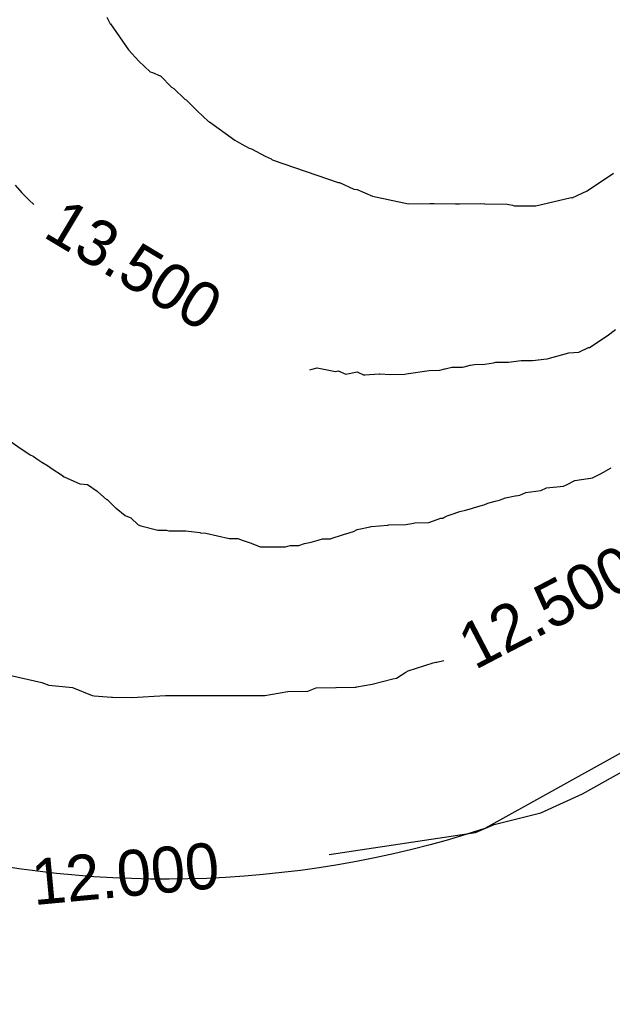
# Model space of a CAD drawing. Extents: x 158343 to 162498, y 431347 to 434500.
# Tile 116 of 248: x 159573 to 159596, y 433918 to 433956. Entities that reach past the tile are written whole.
import ezdxf

# ---------------------------------------------------------------- set-up
doc = ezdxf.new("R2010")
doc.units = 0
doc.header["$LTSCALE"] = 10
doc.header["$MEASUREMENT"] = 0
for name, color, linetype in [('000_arcering', 8, 'CONTINUOUS'), ('bestaand 012m', 8, 'CONTINUOUS'), ('def. con-hoogtelijn (index)', 8, 'CONTINUOUS')]:
    doc.layers.add(name, color=color, linetype=linetype)
doc.styles.add('Style-WORKING', font='WORKING.shx')

# ---------------------------------------------------------------- blocks, each defined once
blk = doc.blocks.new('bestaande hoogtelijnen')
at = {"layer": 'def. con-hoogtelijn (index)'}
for p, q in [((-91.662, -110.102), (-91.532, -110.356)), ((-91.662, -110.102), (-91.532, -110.356)), ((-91.662, -110.102), (-91.532, -110.356)), ((-91.532, -110.356), (-91.515, -110.361)), ((-91.532, -110.356), (-91.515, -110.361)), ((-91.532, -110.356), (-91.515, -110.361)), ((-91.515, -110.361), (-90.812, -111.373)), ((-91.515, -110.361), (-90.812, -111.373)), ((-91.515, -110.361), (-90.812, -111.373)), ((-90.812, -111.373), (-90.403, -111.821)), ((-90.812, -111.373), (-90.403, -111.821)), ((-90.812, -111.373), (-90.403, -111.821)), ((-90.403, -111.821), (-89.969, -112.244)), ((-90.403, -111.821), (-89.969, -112.244)), ((-90.403, -111.821), (-89.969, -112.244)), ((-89.969, -112.244), (-89.867, -112.261)), ((-89.969, -112.244), (-89.867, -112.261)), ((-89.969, -112.244), (-89.867, -112.261)), ((-89.867, -112.261), (-89.573, -112.388)), ((-89.867, -112.261), (-89.573, -112.388)), ((-89.867, -112.261), (-89.573, -112.388)), ((-89.573, -112.388), (-89.557, -112.4)), ((-89.573, -112.388), (-89.557, -112.4)), ((-89.573, -112.388), (-89.557, -112.4)), ((-89.557, -112.4), (-89.555, -112.401)), ((-89.557, -112.4), (-89.555, -112.401)), ((-89.557, -112.4), (-89.555, -112.401)), ((-89.555, -112.401), (-89.132, -112.833)), ((-89.555, -112.401), (-89.132, -112.833)), ((-89.555, -112.401), (-89.132, -112.833)), ((-89.132, -112.833), (-89.128, -112.835)), ((-89.132, -112.833), (-89.128, -112.835)), ((-89.132, -112.833), (-89.128, -112.835)), ((-89.128, -112.835), (-89.043, -112.886)), ((-89.128, -112.835), (-89.043, -112.886)), ((-89.128, -112.835), (-89.043, -112.886)), ((-89.043, -112.886), (-88.603, -113.306)), ((-89.043, -112.886), (-88.603, -113.306)), ((-89.043, -112.886), (-88.603, -113.306)), ((-88.603, -113.306), (-88.552, -113.333)), ((-88.603, -113.306), (-88.552, -113.333)), ((-88.603, -113.306), (-88.552, -113.333)), ((-88.552, -113.333), (-88.135, -113.754)), ((-88.552, -113.333), (-88.135, -113.754)), ((-88.552, -113.333), (-88.135, -113.754)), ((-88.135, -113.754), (-88.125, -113.763)), ((-88.135, -113.754), (-88.125, -113.763)), ((-88.135, -113.754), (-88.125, -113.763)), ((-88.125, -113.763), (-87.683, -114.178)), ((-88.125, -113.763), (-87.683, -114.178)), ((-88.125, -113.763), (-87.683, -114.178)), ((-87.683, -114.178), (-87.638, -114.199)), ((-87.683, -114.178), (-87.638, -114.199)), ((-87.683, -114.178), (-87.638, -114.199)), ((-87.638, -114.199), (-86.646, -114.921)), ((-87.638, -114.199), (-86.646, -114.921)), ((-87.638, -114.199), (-86.646, -114.921)), ((-86.646, -114.921), (-86.376, -115.075)), ((-86.646, -114.921), (-86.376, -115.075)), ((-86.646, -114.921), (-86.376, -115.075)), ((-86.376, -115.075), (-86.09, -115.222)), ((-86.376, -115.075), (-86.09, -115.222)), ((-86.376, -115.075), (-86.09, -115.222)), ((-86.09, -115.222), (-86.001, -115.257)), ((-86.09, -115.222), (-86.001, -115.257)), ((-86.09, -115.222), (-86.001, -115.257)), ((-86.001, -115.257), (-85.992, -115.261)), ((-86.001, -115.257), (-85.992, -115.261)), ((-86.001, -115.257), (-85.992, -115.261)), ((-85.992, -115.261), (-85.465, -115.547)), ((-85.992, -115.261), (-85.465, -115.547)), ((-85.992, -115.261), (-85.465, -115.547)), ((-85.465, -115.547), (-85.461, -115.548)), ((-85.465, -115.547), (-85.461, -115.548)), ((-85.465, -115.547), (-85.461, -115.548)), ((-85.461, -115.548), (-85.223, -115.652)), ((-85.461, -115.548), (-85.223, -115.652)), ((-85.461, -115.548), (-85.223, -115.652)), ((-85.223, -115.652), (-85.195, -115.669)), ((-85.223, -115.652), (-85.195, -115.669)), ((-85.223, -115.652), (-85.195, -115.669)), ((-85.195, -115.669), (-85.151, -115.698)), ((-85.195, -115.669), (-85.151, -115.698)), ((-85.195, -115.669), (-85.151, -115.698)), ((-85.151, -115.698), (-82.597, -116.573)), ((-85.151, -115.698), (-82.597, -116.573)), ((-85.151, -115.698), (-82.597, -116.573)), ((-72.849, -116.894), (-71.821, -116.207)), ((-72.849, -116.894), (-71.821, -116.207)), ((-72.849, -116.894), (-71.821, -116.207)), ((-95.257, -116.675), (-94.992, -116.977)), ((-95.257, -116.675), (-94.992, -116.977)), ((-82.597, -116.573), (-82.563, -116.577)), ((-82.597, -116.573), (-82.563, -116.577)), ((-82.597, -116.573), (-82.563, -116.577)), ((-82.563, -116.577), (-82.552, -116.58)), ((-82.563, -116.577), (-82.552, -116.58)), ((-82.563, -116.577), (-82.552, -116.58)), ((-82.552, -116.58), (-81.988, -116.834)), ((-82.552, -116.58), (-81.988, -116.834)), ((-82.552, -116.58), (-81.988, -116.834)), ((-81.988, -116.834), (-81.856, -116.849)), ((-81.988, -116.834), (-81.856, -116.849)), ((-81.988, -116.834), (-81.856, -116.849)), ((-81.856, -116.849), (-81.258, -117.109)), ((-81.856, -116.849), (-81.258, -117.109)), ((-81.856, -116.849), (-81.258, -117.109)), ((-94.992, -116.977), (-94.988, -116.981)), ((-94.992, -116.977), (-94.988, -116.981)), ((-94.988, -116.981), (-94.702, -117.263)), ((-94.988, -116.981), (-94.702, -117.263)), ((-94.702, -117.263), (-94.521, -117.438)), ((-94.702, -117.263), (-94.521, -117.438)), ((-81.258, -117.109), (-79.849, -117.41)), ((-81.258, -117.109), (-79.849, -117.41)), ((-81.258, -117.109), (-79.849, -117.41)), ((-74.858, -117.487), (-73.472, -117.158)), ((-74.858, -117.487), (-73.472, -117.158)), ((-74.858, -117.487), (-73.472, -117.158)), ((-73.472, -117.158), (-73.429, -117.171)), ((-73.472, -117.158), (-73.429, -117.171)), ((-73.472, -117.158), (-73.429, -117.171)), ((-73.429, -117.171), (-72.849, -116.894)), ((-73.429, -117.171), (-72.849, -116.894)), ((-73.429, -117.171), (-72.849, -116.894)), ((-79.849, -117.41), (-79.007, -117.399)), ((-79.849, -117.41), (-79.007, -117.399)), ((-79.849, -117.41), (-79.007, -117.399)), ((-79.007, -117.399), (-79.002, -117.399)), ((-79.007, -117.399), (-79.002, -117.399)), ((-79.007, -117.399), (-79.002, -117.399)), ((-79.002, -117.399), (-78.974, -117.4)), ((-79.002, -117.399), (-78.974, -117.4)), ((-79.002, -117.399), (-78.974, -117.4)), ((-78.974, -117.4), (-78.838, -117.399)), ((-78.974, -117.4), (-78.838, -117.399)), ((-78.974, -117.4), (-78.838, -117.399)), ((-78.838, -117.399), (-78.003, -117.405)), ((-78.838, -117.399), (-78.003, -117.405)), ((-78.838, -117.399), (-78.003, -117.405)), ((-78.003, -117.405), (-77.995, -117.405)), ((-78.003, -117.405), (-77.995, -117.405)), ((-78.003, -117.405), (-77.995, -117.405)), ((-77.995, -117.405), (-77.987, -117.405)), ((-77.995, -117.405), (-77.987, -117.405)), ((-77.995, -117.405), (-77.987, -117.405)), ((-77.987, -117.405), (-77.841, -117.407)), ((-77.987, -117.405), (-77.841, -117.407)), ((-77.987, -117.405), (-77.841, -117.407)), ((-77.841, -117.407), (-77.008, -117.398)), ((-77.841, -117.407), (-77.008, -117.398)), ((-77.841, -117.407), (-77.008, -117.398)), ((-77.008, -117.398), (-76.865, -117.408)), ((-77.008, -117.398), (-76.865, -117.408)), ((-77.008, -117.398), (-76.865, -117.408)), ((-76.865, -117.408), (-76.85, -117.409)), ((-76.865, -117.408), (-76.85, -117.409)), ((-76.865, -117.408), (-76.85, -117.409)), ((-76.85, -117.409), (-75.981, -117.421)), ((-76.85, -117.409), (-75.981, -117.421)), ((-76.85, -117.409), (-75.981, -117.421)), ((-75.981, -117.421), (-75.773, -117.467)), ((-75.981, -117.421), (-75.773, -117.467)), ((-75.981, -117.421), (-75.773, -117.467)), ((-75.773, -117.467), (-75.711, -117.491)), ((-75.773, -117.467), (-75.711, -117.491)), ((-75.773, -117.467), (-75.711, -117.491)), ((-75.711, -117.491), (-74.858, -117.487)), ((-75.711, -117.491), (-74.858, -117.487)), ((-75.711, -117.491), (-74.858, -117.487)), ((-72.756, -123.037), (-72.068, -122.583)), ((-72.756, -123.037), (-72.068, -122.583)), ((-72.068, -122.583), (-71.741, -122.338)), ((-72.068, -122.583), (-71.741, -122.338)), ((-73.144, -123.21), (-72.789, -123.041)), ((-73.144, -123.21), (-72.789, -123.041)), ((-72.789, -123.041), (-72.756, -123.037)), ((-72.789, -123.041), (-72.756, -123.037)), ((-74.416, -123.487), (-73.569, -123.252)), ((-74.416, -123.487), (-73.569, -123.252)), ((-73.569, -123.252), (-73.179, -123.223)), ((-73.569, -123.252), (-73.179, -123.223)), ((-73.179, -123.223), (-73.144, -123.21)), ((-73.179, -123.223), (-73.144, -123.21)), ((-78.413, -123.879), (-78.153, -123.807)), ((-78.413, -123.879), (-78.153, -123.807)), ((-78.153, -123.807), (-77.735, -123.81)), ((-78.153, -123.807), (-77.735, -123.81)), ((-77.735, -123.81), (-77.671, -123.795)), ((-77.735, -123.81), (-77.671, -123.795)), ((-77.671, -123.795), (-77.424, -123.733)), ((-77.671, -123.795), (-77.424, -123.733)), ((-77.424, -123.733), (-77.42, -123.733)), ((-77.424, -123.733), (-77.42, -123.733)), ((-77.42, -123.733), (-77.417, -123.733)), ((-77.42, -123.733), (-77.417, -123.733)), ((-77.417, -123.733), (-77.266, -123.699)), ((-77.417, -123.733), (-77.266, -123.699)), ((-77.266, -123.699), (-76.849, -123.695)), ((-77.266, -123.699), (-76.849, -123.695)), ((-76.849, -123.695), (-76.521, -123.637)), ((-76.849, -123.695), (-76.521, -123.637)), ((-76.521, -123.637), (-76.429, -123.618)), ((-76.521, -123.637), (-76.429, -123.618)), ((-76.429, -123.618), (-76.366, -123.607)), ((-76.429, -123.618), (-76.366, -123.607)), ((-76.366, -123.607), (-75.932, -123.613)), ((-76.366, -123.607), (-75.932, -123.613)), ((-75.932, -123.613), (-75.426, -123.55)), ((-75.932, -123.613), (-75.426, -123.55)), ((-75.426, -123.55), (-74.999, -123.548)), ((-75.426, -123.55), (-74.999, -123.548)), ((-74.999, -123.548), (-74.996, -123.548)), ((-74.999, -123.548), (-74.996, -123.548)), ((-74.996, -123.548), (-74.991, -123.548)), ((-74.996, -123.548), (-74.991, -123.548)), ((-74.991, -123.548), (-74.42, -123.488)), ((-74.991, -123.548), (-74.42, -123.488)), ((-74.42, -123.488), (-74.416, -123.487)), ((-74.42, -123.488), (-74.416, -123.487)), ((-83.713, -123.915), (-83.617, -123.892)), ((-83.713, -123.915), (-83.617, -123.892)), ((-83.617, -123.892), (-83.42, -123.837)), ((-83.617, -123.892), (-83.42, -123.837)), ((-83.42, -123.837), (-82.71, -123.983)), ((-83.42, -123.837), (-82.71, -123.983)), ((-82.71, -123.983), (-82.596, -123.955)), ((-82.71, -123.983), (-82.596, -123.955)), ((-82.596, -123.955), (-82.297, -124.085)), ((-82.596, -123.955), (-82.297, -124.085)), ((-82.297, -124.085), (-81.858, -123.99)), ((-82.297, -124.085), (-81.858, -123.99)), ((-81.858, -123.99), (-81.582, -124.117)), ((-81.858, -123.99), (-81.582, -124.117)), ((-81.582, -124.117), (-81.563, -124.113)), ((-81.582, -124.117), (-81.563, -124.113)), ((-81.563, -124.113), (-81.551, -124.111)), ((-81.563, -124.113), (-81.551, -124.111)), ((-81.551, -124.111), (-80.992, -124.068)), ((-81.551, -124.111), (-80.992, -124.068)), ((-80.992, -124.068), (-80.969, -124.071)), ((-80.992, -124.068), (-80.969, -124.071)), ((-80.969, -124.071), (-80.565, -124.091)), ((-80.969, -124.071), (-80.565, -124.091)), ((-80.565, -124.091), (-79.994, -124.077)), ((-80.565, -124.091), (-79.994, -124.077)), ((-79.994, -124.077), (-79.99, -124.077)), ((-79.994, -124.077), (-79.99, -124.077)), ((-79.99, -124.077), (-79.943, -124.075)), ((-79.99, -124.077), (-79.943, -124.075)), ((-79.943, -124.075), (-79.036, -123.933)), ((-79.943, -124.075), (-79.036, -123.933)), ((-79.036, -123.933), (-78.617, -123.928)), ((-79.036, -123.933), (-78.617, -123.928)), ((-78.617, -123.928), (-78.428, -123.878)), ((-78.617, -123.928), (-78.428, -123.878)), ((-78.428, -123.878), (-78.413, -123.879)), ((-78.428, -123.878), (-78.413, -123.879)), ((-95.408, -126.731), (-95.014, -127.004)), ((-95.408, -126.731), (-95.014, -127.004)), ((-95.408, -126.731), (-95.014, -127.004)), ((-95.014, -127.004), (-94.757, -127.182)), ((-95.014, -127.004), (-94.757, -127.182)), ((-95.014, -127.004), (-94.757, -127.182)), ((-94.757, -127.182), (-94.659, -127.24)), ((-94.757, -127.182), (-94.659, -127.24)), ((-94.757, -127.182), (-94.659, -127.24)), ((-94.659, -127.24), (-94.543, -127.302)), ((-94.659, -127.24), (-94.543, -127.302)), ((-94.659, -127.24), (-94.543, -127.302)), ((-94.543, -127.302), (-94.405, -127.394)), ((-94.543, -127.302), (-94.405, -127.394)), ((-94.543, -127.302), (-94.405, -127.394)), ((-94.405, -127.394), (-94.202, -127.533)), ((-94.405, -127.394), (-94.202, -127.533)), ((-94.405, -127.394), (-94.202, -127.533)), ((-94.202, -127.533), (-93.992, -127.656)), ((-94.202, -127.533), (-93.992, -127.656)), ((-94.202, -127.533), (-93.992, -127.656)), ((-93.992, -127.656), (-93.797, -127.786)), ((-93.992, -127.656), (-93.797, -127.786)), ((-93.992, -127.656), (-93.797, -127.786)), ((-93.797, -127.786), (-93.401, -128.057)), ((-93.797, -127.786), (-93.401, -128.057)), ((-93.797, -127.786), (-93.401, -128.057)), ((-93.401, -128.057), (-93.393, -128.063)), ((-93.401, -128.057), (-93.393, -128.063)), ((-93.401, -128.057), (-93.393, -128.063)), ((-93.393, -128.063), (-93.337, -128.105)), ((-93.393, -128.063), (-93.337, -128.105)), ((-93.393, -128.063), (-93.337, -128.105)), ((-72.643, -128.141), (-72.43, -128.036)), ((-72.643, -128.141), (-72.43, -128.036)), ((-72.643, -128.141), (-72.43, -128.036)), ((-72.43, -128.036), (-72.325, -127.982)), ((-72.43, -128.036), (-72.325, -127.982)), ((-72.43, -128.036), (-72.325, -127.982)), ((-72.325, -127.982), (-72.213, -127.919)), ((-72.325, -127.982), (-72.213, -127.919)), ((-72.325, -127.982), (-72.213, -127.919)), ((-72.213, -127.919), (-71.902, -127.753)), ((-72.213, -127.919), (-71.902, -127.753)), ((-72.213, -127.919), (-71.902, -127.753)), ((-93.337, -128.105), (-92.719, -128.375)), ((-93.337, -128.105), (-92.719, -128.375)), ((-93.337, -128.105), (-92.719, -128.375)), ((-92.719, -128.375), (-92.413, -128.403)), ((-92.719, -128.375), (-92.413, -128.403)), ((-92.719, -128.375), (-92.413, -128.403)), ((-92.413, -128.403), (-92.036, -128.668)), ((-92.413, -128.403), (-92.036, -128.668)), ((-92.413, -128.403), (-92.036, -128.668)), ((-73.769, -128.467), (-73.659, -128.417)), ((-73.769, -128.467), (-73.659, -128.417)), ((-73.769, -128.467), (-73.659, -128.417)), ((-73.659, -128.417), (-73.325, -128.252)), ((-73.659, -128.417), (-73.325, -128.252)), ((-73.659, -128.417), (-73.325, -128.252)), ((-73.325, -128.252), (-72.808, -128.173)), ((-73.325, -128.252), (-72.808, -128.173)), ((-73.325, -128.252), (-72.808, -128.173)), ((-72.808, -128.173), (-72.793, -128.165)), ((-72.808, -128.173), (-72.793, -128.165)), ((-72.808, -128.173), (-72.793, -128.165)), ((-72.793, -128.165), (-72.643, -128.141)), ((-72.793, -128.165), (-72.643, -128.141)), ((-72.793, -128.165), (-72.643, -128.141)), ((-92.036, -128.668), (-92.012, -128.687)), ((-92.036, -128.668), (-92.012, -128.687)), ((-92.036, -128.668), (-92.012, -128.687)), ((-92.012, -128.687), (-91.673, -128.996)), ((-92.012, -128.687), (-91.673, -128.996)), ((-92.012, -128.687), (-91.673, -128.996)), ((-75.666, -128.856), (-75.559, -128.834)), ((-75.666, -128.856), (-75.559, -128.834)), ((-75.666, -128.856), (-75.559, -128.834)), ((-75.559, -128.834), (-75.485, -128.821)), ((-75.559, -128.834), (-75.485, -128.821)), ((-75.559, -128.834), (-75.485, -128.821)), ((-75.485, -128.821), (-75.254, -128.719)), ((-75.485, -128.821), (-75.254, -128.719)), ((-75.485, -128.821), (-75.254, -128.719)), ((-75.254, -128.719), (-74.664, -128.646)), ((-75.254, -128.719), (-74.664, -128.646)), ((-75.254, -128.719), (-74.664, -128.646)), ((-74.664, -128.646), (-74.662, -128.645)), ((-74.664, -128.646), (-74.662, -128.645)), ((-74.664, -128.646), (-74.662, -128.645)), ((-74.662, -128.645), (-74.438, -128.538)), ((-74.662, -128.645), (-74.438, -128.538)), ((-74.662, -128.645), (-74.438, -128.538)), ((-74.438, -128.538), (-74.435, -128.538)), ((-74.438, -128.538), (-74.435, -128.538)), ((-74.438, -128.538), (-74.435, -128.538)), ((-74.435, -128.538), (-73.769, -128.467)), ((-74.435, -128.538), (-73.769, -128.467)), ((-74.435, -128.538), (-73.769, -128.467)), ((-91.673, -128.996), (-91.653, -128.999)), ((-91.673, -128.996), (-91.653, -128.999)), ((-91.673, -128.996), (-91.653, -128.999)), ((-91.653, -128.999), (-91.325, -129.316)), ((-91.653, -128.999), (-91.325, -129.316)), ((-91.653, -128.999), (-91.325, -129.316)), ((-77.165, -129.286), (-76.952, -129.217)), ((-77.165, -129.286), (-76.952, -129.217)), ((-77.165, -129.286), (-76.952, -129.217)), ((-76.952, -129.217), (-76.877, -129.2)), ((-76.952, -129.217), (-76.877, -129.2)), ((-76.952, -129.217), (-76.877, -129.2)), ((-76.877, -129.2), (-76.744, -129.138)), ((-76.877, -129.2), (-76.744, -129.138)), ((-76.877, -129.2), (-76.744, -129.138)), ((-76.744, -129.138), (-76.456, -129.065)), ((-76.744, -129.138), (-76.456, -129.065)), ((-76.744, -129.138), (-76.456, -129.065)), ((-76.456, -129.065), (-76.28, -129.026)), ((-76.456, -129.065), (-76.28, -129.026)), ((-76.456, -129.065), (-76.28, -129.026)), ((-76.28, -129.026), (-76.149, -128.972)), ((-76.28, -129.026), (-76.149, -128.972)), ((-76.28, -129.026), (-76.149, -128.972)), ((-76.149, -128.972), (-76.049, -128.924)), ((-76.149, -128.972), (-76.049, -128.924)), ((-76.149, -128.972), (-76.049, -128.924)), ((-76.049, -128.924), (-75.666, -128.856)), ((-76.049, -128.924), (-75.666, -128.856)), ((-76.049, -128.924), (-75.666, -128.856)), ((-91.325, -129.316), (-91.299, -129.338)), ((-91.325, -129.316), (-91.299, -129.338)), ((-91.325, -129.316), (-91.299, -129.338)), ((-91.299, -129.338), (-90.945, -129.624)), ((-91.299, -129.338), (-90.945, -129.624)), ((-91.299, -129.338), (-90.945, -129.624)), ((-78.325, -129.628), (-78.216, -129.597)), ((-78.325, -129.628), (-78.216, -129.597)), ((-78.325, -129.628), (-78.216, -129.597)), ((-78.216, -129.597), (-78.175, -129.58)), ((-78.216, -129.597), (-78.175, -129.58)), ((-78.216, -129.597), (-78.175, -129.58)), ((-78.175, -129.58), (-77.838, -129.468)), ((-78.175, -129.58), (-77.838, -129.468)), ((-78.175, -129.58), (-77.838, -129.468)), ((-77.838, -129.468), (-77.618, -129.411)), ((-77.838, -129.468), (-77.618, -129.411)), ((-77.838, -129.468), (-77.618, -129.411)), ((-77.618, -129.411), (-77.469, -129.37)), ((-77.618, -129.411), (-77.469, -129.37)), ((-77.618, -129.411), (-77.469, -129.37)), ((-77.469, -129.37), (-77.165, -129.286)), ((-77.469, -129.37), (-77.165, -129.286)), ((-77.469, -129.37), (-77.165, -129.286)), ((-90.945, -129.624), (-90.726, -129.715)), ((-90.945, -129.624), (-90.726, -129.715)), ((-90.945, -129.624), (-90.726, -129.715)), ((-90.726, -129.715), (-90.44, -129.981)), ((-90.726, -129.715), (-90.44, -129.981)), ((-90.726, -129.715), (-90.44, -129.981)), ((-90.44, -129.981), (-90.325, -130.027)), ((-90.44, -129.981), (-90.325, -130.027)), ((-90.44, -129.981), (-90.325, -130.027)), ((-81.311, -130.053), (-80.659, -130.003)), ((-81.311, -130.053), (-80.659, -130.003)), ((-81.311, -130.053), (-80.659, -130.003)), ((-80.659, -130.003), (-80.615, -129.989)), ((-80.659, -130.003), (-80.615, -129.989)), ((-80.659, -130.003), (-80.615, -129.989)), ((-80.615, -129.989), (-79.948, -129.972)), ((-80.615, -129.989), (-79.948, -129.972)), ((-80.615, -129.989), (-79.948, -129.972)), ((-79.948, -129.972), (-79.709, -129.929)), ((-79.948, -129.972), (-79.709, -129.929)), ((-79.948, -129.972), (-79.709, -129.929)), ((-79.709, -129.929), (-79.654, -129.926)), ((-79.709, -129.929), (-79.654, -129.926)), ((-79.709, -129.929), (-79.654, -129.926)), ((-79.654, -129.926), (-79.592, -129.914)), ((-79.654, -129.926), (-79.592, -129.914)), ((-79.654, -129.926), (-79.592, -129.914)), ((-79.592, -129.914), (-79.054, -129.896)), ((-79.592, -129.914), (-79.054, -129.896)), ((-79.592, -129.914), (-79.054, -129.896)), ((-79.054, -129.896), (-78.575, -129.731)), ((-79.054, -129.896), (-78.575, -129.731)), ((-79.054, -129.896), (-78.575, -129.731)), ((-78.575, -129.731), (-78.502, -129.727)), ((-78.575, -129.731), (-78.502, -129.727)), ((-78.575, -129.731), (-78.502, -129.727)), ((-78.502, -129.727), (-78.459, -129.704)), ((-78.502, -129.727), (-78.459, -129.704)), ((-78.502, -129.727), (-78.459, -129.704)), ((-78.459, -129.704), (-78.325, -129.628)), ((-78.459, -129.704), (-78.325, -129.628)), ((-78.459, -129.704), (-78.325, -129.628)), ((-90.325, -130.027), (-89.669, -130.189)), ((-90.325, -130.027), (-89.669, -130.189)), ((-90.325, -130.027), (-89.669, -130.189)), ((-89.669, -130.189), (-89.65, -130.191)), ((-89.669, -130.189), (-89.65, -130.191)), ((-89.669, -130.189), (-89.65, -130.191)), ((-89.65, -130.191), (-89.327, -130.198)), ((-89.65, -130.191), (-89.327, -130.198)), ((-89.65, -130.191), (-89.327, -130.198)), ((-89.327, -130.198), (-89.324, -130.198)), ((-89.327, -130.198), (-89.324, -130.198)), ((-89.327, -130.198), (-89.324, -130.198)), ((-89.324, -130.198), (-89.232, -130.221)), ((-89.324, -130.198), (-89.232, -130.221)), ((-89.324, -130.198), (-89.232, -130.221)), ((-89.232, -130.221), (-88.569, -130.225)), ((-89.232, -130.221), (-88.569, -130.225)), ((-89.232, -130.221), (-88.569, -130.225)), ((-88.569, -130.225), (-88.016, -130.293)), ((-88.569, -130.225), (-88.016, -130.293)), ((-88.569, -130.225), (-88.016, -130.293)), ((-88.016, -130.293), (-87.993, -130.298)), ((-88.016, -130.293), (-87.993, -130.298)), ((-88.016, -130.293), (-87.993, -130.298)), ((-87.993, -130.298), (-87.978, -130.3)), ((-87.993, -130.298), (-87.978, -130.3)), ((-87.993, -130.298), (-87.978, -130.3)), ((-87.978, -130.3), (-87.779, -130.316)), ((-87.978, -130.3), (-87.779, -130.316)), ((-87.978, -130.3), (-87.779, -130.316)), ((-87.779, -130.316), (-86.864, -130.52)), ((-87.779, -130.316), (-86.864, -130.52)), ((-87.779, -130.316), (-86.864, -130.52)), ((-82.872, -130.528), (-82.396, -130.37)), ((-82.872, -130.528), (-82.396, -130.37)), ((-82.872, -130.528), (-82.396, -130.37)), ((-82.396, -130.37), (-82.166, -130.305)), ((-82.396, -130.37), (-82.166, -130.305)), ((-82.396, -130.37), (-82.166, -130.305)), ((-82.166, -130.305), (-82.13, -130.285)), ((-82.166, -130.305), (-82.13, -130.285)), ((-82.166, -130.305), (-82.13, -130.285)), ((-82.13, -130.285), (-81.998, -130.252)), ((-82.13, -130.285), (-81.998, -130.252)), ((-82.13, -130.285), (-81.998, -130.252)), ((-81.998, -130.252), (-81.86, -130.171)), ((-81.998, -130.252), (-81.86, -130.171)), ((-81.998, -130.252), (-81.86, -130.171)), ((-81.86, -130.171), (-81.347, -130.06)), ((-81.86, -130.171), (-81.347, -130.06)), ((-81.86, -130.171), (-81.347, -130.06)), ((-81.347, -130.06), (-81.311, -130.053)), ((-81.347, -130.06), (-81.311, -130.053)), ((-81.347, -130.06), (-81.311, -130.053)), ((-86.864, -130.52), (-86.531, -130.521)), ((-86.864, -130.52), (-86.531, -130.521)), ((-86.864, -130.52), (-86.531, -130.521)), ((-86.531, -130.521), (-86.327, -130.6)), ((-86.531, -130.521), (-86.327, -130.6)), ((-86.531, -130.521), (-86.327, -130.6)), ((-86.327, -130.6), (-86.041, -130.697)), ((-86.327, -130.6), (-86.041, -130.697)), ((-86.327, -130.6), (-86.041, -130.697)), ((-86.041, -130.697), (-85.881, -130.763)), ((-86.041, -130.697), (-85.881, -130.763)), ((-86.041, -130.697), (-85.881, -130.763)), ((-85.881, -130.763), (-85.661, -130.846)), ((-85.881, -130.763), (-85.661, -130.846)), ((-85.881, -130.763), (-85.661, -130.846)), ((-84.144, -130.793), (-83.92, -130.719)), ((-84.144, -130.793), (-83.92, -130.719)), ((-84.144, -130.793), (-83.92, -130.719)), ((-83.92, -130.719), (-83.662, -130.665)), ((-83.92, -130.719), (-83.662, -130.665)), ((-83.92, -130.719), (-83.662, -130.665)), ((-83.662, -130.665), (-83.659, -130.665)), ((-83.662, -130.665), (-83.659, -130.665)), ((-83.662, -130.665), (-83.659, -130.665)), ((-83.659, -130.665), (-83.655, -130.665)), ((-83.659, -130.665), (-83.655, -130.665)), ((-83.659, -130.665), (-83.655, -130.665)), ((-83.655, -130.665), (-83.385, -130.581)), ((-83.655, -130.665), (-83.385, -130.581)), ((-83.655, -130.665), (-83.385, -130.581)), ((-83.385, -130.581), (-83.218, -130.541)), ((-83.385, -130.581), (-83.218, -130.541)), ((-83.385, -130.581), (-83.218, -130.541)), ((-83.218, -130.541), (-82.899, -130.533)), ((-83.218, -130.541), (-82.899, -130.533)), ((-83.218, -130.541), (-82.899, -130.533)), ((-82.899, -130.533), (-82.872, -130.528)), ((-82.899, -130.533), (-82.872, -130.528)), ((-82.899, -130.533), (-82.872, -130.528)), ((-85.661, -130.846), (-84.992, -130.845)), ((-85.661, -130.846), (-84.992, -130.845)), ((-85.661, -130.846), (-84.992, -130.845)), ((-84.992, -130.845), (-84.991, -130.845)), ((-84.992, -130.845), (-84.991, -130.845)), ((-84.992, -130.845), (-84.991, -130.845)), ((-84.991, -130.845), (-84.659, -130.843)), ((-84.991, -130.845), (-84.659, -130.843)), ((-84.991, -130.845), (-84.659, -130.843)), ((-84.659, -130.843), (-84.474, -130.796)), ((-84.659, -130.843), (-84.474, -130.796)), ((-84.659, -130.843), (-84.474, -130.796)), ((-84.474, -130.796), (-84.144, -130.793)), ((-84.474, -130.796), (-84.144, -130.793)), ((-84.474, -130.796), (-84.144, -130.793)), ((-79.864, -135.712), (-78.882, -135.39)), ((-79.864, -135.712), (-78.882, -135.39)), ((-78.882, -135.39), (-78.78, -135.373)), ((-78.882, -135.39), (-78.78, -135.373)), ((-78.78, -135.373), (-78.763, -135.369)), ((-78.78, -135.373), (-78.763, -135.369)), ((-78.763, -135.369), (-78.736, -135.363)), ((-78.763, -135.369), (-78.736, -135.363)), ((-78.736, -135.363), (-78.463, -135.308)), ((-78.736, -135.363), (-78.463, -135.308)), ((-80.319, -135.99), (-79.948, -135.76)), ((-80.319, -135.99), (-79.948, -135.76)), ((-79.948, -135.76), (-79.864, -135.712)), ((-79.948, -135.76), (-79.864, -135.712)), ((-95.472, -135.875), (-94.202, -136.16)), ((-95.472, -135.875), (-94.202, -136.16)), ((-94.202, -136.16), (-93.934, -136.267)), ((-94.202, -136.16), (-93.934, -136.267)), ((-81.269, -136.227), (-80.46, -136.026)), ((-81.269, -136.227), (-80.46, -136.026)), ((-80.46, -136.026), (-80.319, -135.99)), ((-80.46, -136.026), (-80.319, -135.99)), ((-93.934, -136.267), (-93.01, -136.357)), ((-93.934, -136.267), (-93.01, -136.357)), ((-93.01, -136.357), (-92.232, -136.679)), ((-93.01, -136.357), (-92.232, -136.679)), ((-85.472, -136.676), (-84.567, -136.51)), ((-85.472, -136.676), (-84.567, -136.51)), ((-84.567, -136.51), (-84.566, -136.51)), ((-84.567, -136.51), (-84.566, -136.51)), ((-84.566, -136.51), (-83.791, -136.507)), ((-84.566, -136.51), (-83.791, -136.507)), ((-83.791, -136.507), (-83.462, -136.367)), ((-83.791, -136.507), (-83.462, -136.367)), ((-83.462, -136.367), (-82.69, -136.361)), ((-83.462, -136.367), (-82.69, -136.361)), ((-82.69, -136.361), (-82.683, -136.361)), ((-82.69, -136.361), (-82.683, -136.361)), ((-82.683, -136.361), (-82.675, -136.36)), ((-82.683, -136.361), (-82.675, -136.36)), ((-82.675, -136.36), (-81.931, -136.342)), ((-82.675, -136.36), (-81.931, -136.342)), ((-81.931, -136.342), (-81.905, -136.34)), ((-81.931, -136.342), (-81.905, -136.34)), ((-81.905, -136.34), (-81.869, -136.332)), ((-81.905, -136.34), (-81.869, -136.332)), ((-81.869, -136.332), (-81.269, -136.227)), ((-81.869, -136.332), (-81.269, -136.227)), ((-92.232, -136.679), (-92.161, -136.689)), ((-92.232, -136.679), (-92.161, -136.689)), ((-92.161, -136.689), (-91.479, -136.735)), ((-92.161, -136.689), (-91.479, -136.735)), ((-91.479, -136.735), (-91.454, -136.738)), ((-91.479, -136.735), (-91.454, -136.738)), ((-91.454, -136.738), (-91.434, -136.739)), ((-91.454, -136.738), (-91.434, -136.739)), ((-91.434, -136.739), (-90.681, -136.756)), ((-91.434, -136.739), (-90.681, -136.756)), ((-90.681, -136.756), (-89.365, -136.67)), ((-90.681, -136.756), (-89.365, -136.67)), ((-89.365, -136.67), (-89.356, -136.67)), ((-89.365, -136.67), (-89.356, -136.67)), ((-89.356, -136.67), (-87.808, -136.678)), ((-89.356, -136.67), (-87.808, -136.678)), ((-87.808, -136.678), (-87.032, -136.679)), ((-87.808, -136.678), (-87.032, -136.679)), ((-87.032, -136.679), (-85.472, -136.676)), ((-87.032, -136.679), (-85.472, -136.676)), ((-73.026, -140.531), (-71.365, -139.604)), ((-73.026, -140.531), (-71.365, -139.604)), ((-73.026, -140.531), (-71.365, -139.604)), ((-74.665, -141.276), (-73.026, -140.531)), ((-74.665, -141.276), (-73.026, -140.531)), ((-74.665, -141.276), (-73.026, -140.531)), ((-76.484, -141.728), (-74.665, -141.276)), ((-76.484, -141.728), (-74.665, -141.276)), ((-76.484, -141.728), (-74.665, -141.276)), ((-77.224, -142.045), (-76.484, -141.728)), ((-77.224, -142.045), (-76.484, -141.728)), ((-77.224, -142.045), (-76.484, -141.728)), ((-82.954, -142.902), (-77.224, -142.045)), ((-82.954, -142.902), (-77.224, -142.045)), ((-82.954, -142.902), (-77.224, -142.045))]:
    blk.add_line(p, q, dxfattribs=at)
at = {"layer": 'def. con-hoogtelijn (index)', "style": 'Style-WORKING'}
for s, rotation, p in [('13.500', 329.0666, (-94.212, -118.673)), ('13.500', 329.0666, (-94.212, -118.673)), ('12.500', 27.5306, (-77.248, -135.69)), ('12.500', 27.5306, (-77.248, -135.69)), ('12.000', 5.3451, (-94.519, -144.888)), ('12.000', 5.3451, (-94.519, -144.888)), ('12.000', 5.3451, (-94.519, -144.888))]:
    blk.add_text(s, height=1.8, rotation=rotation, dxfattribs=at).set_placement(p)

msp = doc.modelspace()

# ---------------------------------------------------------------- linework, layer by layer
at = {"layer": 'bestaand 012m'}
for points in [[(159688.595, 433904.023, -0.268753), (159684.715, 433917.918), (159691.245, 433951.64), (159696.894, 433973.527), (159701.84, 433981.785), (159703.917, 433987.32, -0.105712), (159694.48, 433984.494), (159685.944, 433984.494), (159674.05, 433986.019), (159665.038, 433986.395, 0.179647), (159651.388, 433977.535), (159636.182, 433960.226), (159607.092, 433933.511), (159590.95, 433924.545, -0.147715), (159567.617, 433924.043), (159559.358, 433929.258), (159554.144, 433937.517), (159552.484, 433956.834), (159553.96, 433975.41), (159556.16, 433988.792), (159524.067, 433890.726, -0.40747)], [(159699.302, 433985.395), (159694.48, 433984.494), (159685.944, 433984.494), (159674.05, 433986.019), (159665.038, 433986.395, 0.179647), (159651.388, 433977.535), (159636.182, 433960.226), (159607.092, 433933.511), (159590.95, 433924.545, -0.147715), (159567.617, 433924.043), (159559.358, 433929.258), (159554.144, 433937.517), (159552.484, 433956.834), (159553.96, 433975.41), (159556.16, 433988.792)]]:
    msp.add_lwpolyline(points, format="xyb", dxfattribs=at)

# ---------------------------------------------------------------- block references
at = {"layer": '000_arcering'}
msp.add_blockref('bestaande hoogtelijnen', (159667.804, 434066.432), dxfattribs=at)

doc.saveas('drawing.dxf')
